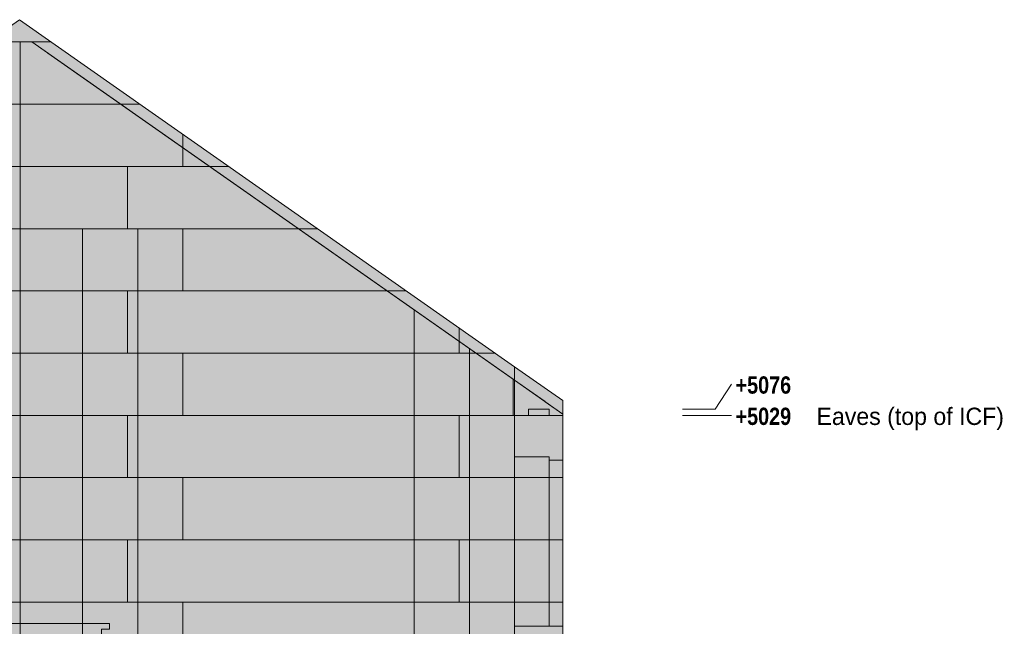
# Model space of a CAD drawing. Header units: millimetres. Extents: x -24789 to 3246, y -11790 to 14439.
# Tile 32 of 32: x -3993 to 3246, y 3480 to 7936. Entities that reach past the tile are written whole.
import ezdxf

# ---------------------------------------------------------------- set-up
doc = ezdxf.new("R2010")
doc.units = ezdxf.units.MM
for name, color, linetype in [('FILL-EPS', 7, 'Continuous'), ('FILL-LIGHT', 7, 'Continuous'), ('FILL-TIMBER', 7, 'Continuous'), ('LINE-C_2E8C94', 7, 'Continuous'), ('LINE-C_337880', 7, 'Continuous'), ('LINE-STEEL', 7, 'Continuous'), ('LINE-STEEL_GREY', 7, 'Continuous'), ('LINE-TIMBER_DK', 7, 'Continuous'), ('TEXT-STEEL', 7, 'Continuous')]:
    doc.layers.add(name, color=color, linetype=linetype)
doc.styles.add('OpenSansCondensed-Bold', font='OpenSansCondensed-Bold.ttf')

msp = doc.modelspace()

# ---------------------------------------------------------------- hatches: boundary and pattern name
at = {"layer": 'FILL-EPS', "true_color": 0xccffff}
h = msp.add_hatch(color=7, dxfattribs=at)
h.dxf.hatch_style = 1
h.paths.add_polyline_path([(-7637.5, 2742.9), (-7637.5, 2742.9), (-7635.9, 2743.2), (-7635.9, 5387), (-3995.8, 7935.8), (-355.6, 5387), (-355.6, 2743.2), (-7635.9, 2743.2)])
h = msp.add_hatch(color=7, dxfattribs=at)
h.dxf.hatch_style = 1
h.paths.add_polyline_path([(-7635.9, 2743.2), (-7635.9, 5387), (-3995.8, 7935.8), (-355.6, 5387), (-355.6, 2743.2)])
h = msp.add_hatch(color=7, dxfattribs=at)
h.dxf.hatch_style = 1
h.paths.add_polyline_path([(-7635.6, 2743.2), (-7635.6, 5288.2), (-4087.8, 7772.4), (-3903.7, 7772.4), (-3788.2, 7691.6), (-3786.6, 7690.4), (-3786.6, 7690.4), (-3786.6, 7690.4), (-3786.6, 7690.4), (-355.9, 5288.2), (-355.9, 2743.2)])
h = msp.add_hatch(color=7, dxfattribs=at)
h.dxf.hatch_style = 1
h.paths.add_polyline_path([(-7635.6, 2743.2), (-7635.6, 5288.2), (-7625.7, 5295.2), (-4087.8, 7772.4), (-3903.7, 7772.4), (-3558.5, 7530.7), (-365.8, 5295.2), (-355.9, 5288.2), (-355.9, 5029.2), (-355.9, 2743.2)])
h = msp.add_hatch(color=7, dxfattribs=at)
h.dxf.hatch_style = 1
h.paths.add_polyline_path([(-7635.6, 2743.2), (-7635.6, 5029.2), (-7625.7, 5029.2), (-7625.7, 5295.2), (-4433.1, 7530.7), (-4433, 7530.7), (-4431.7, 7531.7), (-4431.7, 7531.6), (-4180.7, 7707.3), (-4088, 7772.3), (-4087.9, 7772.3), (-4087.8, 7772.4), (-3903.7, 7772.4), (-365.8, 5295.2), (-365.8, 5029.2), (-355.9, 5029.2), (-355.9, 2743.2)])
h = msp.add_hatch(color=7, dxfattribs=at)
h.dxf.hatch_style = 1
h.paths.add_polyline_path([(-7635.6, 2743.2), (-7635.6, 5288.2), (-4204.9, 7690.4), (-4204.9, 7690.4), (-4203.8, 7691.6), (-4203.7, 7691.6), (-4203.6, 7691.4), (-4087.8, 7772.4), (-3903.7, 7772.4), (-355.9, 5288.2), (-355.9, 2743.2)])
h = msp.add_hatch(color=7, dxfattribs=at)
h.dxf.hatch_style = 1
h.paths.add_polyline_path([(-355.6, 5029.2), (-355.6, 5387), (0, 5138), (0, 5029.2)])
h = msp.add_hatch(color=7, dxfattribs=at)
h.dxf.hatch_style = 1
h.paths.add_polyline_path([(-355.6, 5387), (0, 5138), (0, 5029.2), (-355.6, 5029.2)])
h = msp.add_hatch(color=7, dxfattribs=at)
h.dxf.hatch_style = 1
h.paths.add_polyline_path([(-365.8, 5029.2), (-365.8, 5295.2), (-355.9, 5288.2), (-355.9, 5029.2)])
h = msp.add_hatch(color=7, dxfattribs=at)
h.dxf.hatch_style = 1
h.paths.add_polyline_path([(-356.3, 5289.7), (-356.2, 5289.8), (-356.1, 5289.8), (-355.9, 5288.2), (0, 5039), (0, 4211.9), (0, 2743.2), (-355.9, 2743.2), (-355.9, 5288.2), (-355.9, 5288.2), (-355.9, 5288.2), (-355.9, 5288.2), (-356.4, 5289.7)])
h = msp.add_hatch(color=7, dxfattribs=at)
h.dxf.hatch_style = 1
h.paths.add_polyline_path([(-355.9, 2742.2), (-355.9, 5029.2), (-355.9, 5029.2), (-355.9, 5029.2), (-355.9, 5288.2), (0, 5039), (0, 5029.6), (0, 5029.2), (0, 4214.5), (0, 4212.9), (0, 4212.5), (0, 2743.2), (-355.6, 2743.2)])
h = msp.add_hatch(color=7, dxfattribs=at)
h.dxf.hatch_style = 1
h.paths.add_polyline_path([(-355.9, 2743.2), (-355.9, 5288.2), (0, 5039), (0, 4213.8), (0, 4213.4), (0, 2743.2)])
h = msp.add_hatch(color=7, dxfattribs=at)
h.dxf.hatch_style = 1
h.paths.add_polyline_path([(-355.9, 5029.2), (-355.9, 5288.2), (-130.2, 5130.2), (-130, 5130.1), (0, 5039), (0, 5029.2), (-355.9, 5029.2)])
h = msp.add_hatch(color=7, dxfattribs=at)
h.dxf.hatch_style = 1
h.paths.add_polyline_path([(-355.9, 2741.6), (-356, 2741.6), (-355.9, 2742.2), (-355.9, 2742.8), (-355.9, 2743.2), (-355.9, 5029.2), (-355.6, 5029.2), (-355.6, 5029.6), (-355.6, 5029.2), (0, 5029.2), (0, 4214.8), (0, 4214.4), (0, 4213.8), (0, 4213.4), (0, 2743.2), (-355.6, 2743.2), (-355.8, 2741.6), (-355.9, 2741.6), (-355.9, 2741.6)])
h = msp.add_hatch(color=7, dxfattribs=at)
h.dxf.hatch_style = 1
h.paths.add_polyline_path([(-355.6, 2743.2), (-355.6, 5029.2), (0, 5029.2), (0, 2743.2)])
h = msp.add_hatch(color=7, dxfattribs=at)
h.dxf.hatch_style = 1
h.paths.add_polyline_path([(-355.6, 5029.2), (0, 5029.2), (0, 2743.2), (-355.6, 2743.2)])
h = msp.add_hatch(color=7, dxfattribs=at)
h.dxf.hatch_style = 1
h.paths.add_polyline_path([(-355.6, 4724.9), (-100.5, 4724.9), (-100.5, 3480.2), (-355.6, 3480.2)])
h = msp.add_hatch(color=7, dxfattribs=at)
h.dxf.hatch_style = 1
h.paths.add_polyline_path([(-355.6, 3480.2), (-355.6, 4724.9), (-100.5, 4724.9), (-100.5, 3480.2)])
h = msp.add_hatch(color=7, dxfattribs=at)
h.dxf.hatch_style = 1
h.paths.add_polyline_path([(-355.6, 4724.9), (-100.5, 4724.9), (-100.5, 3480.2), (-355.6, 3480.2)])
h = msp.add_hatch(color=7, dxfattribs=at)
h.dxf.hatch_style = 1
h.paths.add_polyline_path([(-355.6, 3480.2), (-355.6, 4724.9), (-100.5, 4724.9), (-100.5, 3480.2)])
h = msp.add_hatch(color=7, dxfattribs=at)
h.dxf.hatch_style = 1
h.paths.add_polyline_path([(-355.6, 4724.9), (-100.5, 4724.9), (-100.5, 3480.2), (-355.6, 3480.2)])
h = msp.add_hatch(color=7, dxfattribs=at)
h.dxf.hatch_style = 1
h.paths.add_polyline_path([(-355.6, 3480.2), (-355.6, 4724.9), (-100.5, 4724.9), (-100.5, 3480.2)])
h = msp.add_hatch(color=7, dxfattribs=at)
h.dxf.hatch_style = 1
h.paths.add_polyline_path([(-355.6, 4724.9), (-100.5, 4724.9), (-100.5, 3480.2), (-355.6, 3480.2)])
h = msp.add_hatch(color=7, dxfattribs=at)
h.dxf.hatch_style = 1
h.paths.add_polyline_path([(-355.6, 3480.2), (-355.6, 4724.9), (-100.5, 4724.9), (-100.5, 3480.2)])
h = msp.add_hatch(color=7, dxfattribs=at)
h.dxf.hatch_style = 1
h.paths.add_polyline_path([(-100.5, 4699.9), (0, 4699.9), (0, 3480.2), (-100.5, 3480.2)])
h = msp.add_hatch(color=7, dxfattribs=at)
h.dxf.hatch_style = 1
h.paths.add_polyline_path([(-100.5, 3480.2), (-100.5, 4699.9), (0, 4699.9), (0, 3480.2)])
h = msp.add_hatch(color=7, dxfattribs=at)
h.dxf.hatch_style = 1
h.paths.add_polyline_path([(-100.5, 4699.9), (0, 4699.9), (0, 3480.2), (-100.5, 3480.2)])
h = msp.add_hatch(color=7, dxfattribs=at)
h.dxf.hatch_style = 1
h.paths.add_polyline_path([(-100.5, 3480.2), (-100.5, 4699.9), (0, 4699.9), (0, 3480.2)])
h = msp.add_hatch(color=7, dxfattribs=at)
h.dxf.hatch_style = 1
h.paths.add_polyline_path([(-100.5, 4699.9), (0, 4699.9), (0, 3480.2), (-100.5, 3480.2)])
h = msp.add_hatch(color=7, dxfattribs=at)
h.dxf.hatch_style = 1
h.paths.add_polyline_path([(-100.5, 3480.2), (-100.5, 4699.9), (0, 4699.9), (0, 3480.2)])
h = msp.add_hatch(color=7, dxfattribs=at)
h.dxf.hatch_style = 1
h.paths.add_polyline_path([(-100.5, 4699.9), (0, 4699.9), (0, 3480.2), (-100.5, 3480.2)])
h = msp.add_hatch(color=7, dxfattribs=at)
h.dxf.hatch_style = 1
h.paths.add_polyline_path([(-100.5, 3480.2), (-100.5, 4699.9), (0, 4699.9), (0, 3480.2)])
at = {"layer": 'FILL-LIGHT', "true_color": 0xd9d9d9}
h = msp.add_hatch(color=254, dxfattribs=at)
h.dxf.hatch_style = 1
h.paths.add_polyline_path([(-251.6, 5029.2), (-251.6, 5076), (-101.6, 5076), (-101.6, 5029.2)])
h = msp.add_hatch(color=254, dxfattribs=at)
h.dxf.hatch_style = 1
h.paths.add_polyline_path([(-251.6, 5076), (-101.6, 5076), (-101.6, 5029.2), (-251.6, 5029.2)])
h = msp.add_hatch(color=254, dxfattribs=at)
h.dxf.hatch_style = 1
h.paths.add_polyline_path([(-251.6, 5029.2), (-251.6, 5076), (-101.6, 5076), (-101.6, 5029.2)])
h = msp.add_hatch(color=254, dxfattribs=at)
h.dxf.hatch_style = 1
h.paths.add_polyline_path([(-251.6, 5076), (-101.6, 5076), (-101.6, 5029.2), (-251.6, 5029.2)])
at = {"layer": 'FILL-TIMBER', "true_color": 0xedd6a8}
h = msp.add_hatch(color=41, dxfattribs=at)
h.dxf.hatch_style = 1
h.paths.add_polyline_path([(-4278, 2600), (-4278, 2650), (-4204, 2650), (-4204, 3460), (-4278, 3460), (-4278, 3500), (-3332, 3500), (-3332, 3460), (-3392, 3460), (-3392, 2650), (-3332, 2650), (-3332, 2600)])
h.paths.add_polyline_path([(-3522, 3460), (-3522, 2650), (-3424, 2650), (-3424, 3460)], flags=0)
h.paths.add_polyline_path([(-3652, 3460), (-3652, 2650), (-3554, 2650), (-3554, 3460)], flags=0)
h.paths.add_polyline_path([(-3782, 3460), (-3782, 2650), (-3684, 2650), (-3684, 3460)], flags=0)
h.paths.add_polyline_path([(-3912, 3460), (-3912, 2650), (-3814, 2650), (-3814, 3460)], flags=0)
h.paths.add_polyline_path([(-3944, 3460), (-4042, 3460), (-4042, 2650), (-3944, 2650)], flags=0)
h.paths.add_polyline_path([(-4074, 3460), (-4172, 3460), (-4172, 2650), (-4074, 2650)], flags=0)
h = msp.add_hatch(color=41, dxfattribs=at)
h.dxf.hatch_style = 1
h.paths.add_polyline_path([(-4278, 2650), (-4204, 2650), (-4204, 3460), (-4278, 3460), (-4278, 3500), (-3332, 3500), (-3332, 3460), (-3392, 3460), (-3392, 2650), (-3332, 2650), (-3332, 2600), (-4278, 2600)])
h.paths.add_polyline_path([(-3424, 2650), (-3424, 3460), (-3522, 3460), (-3522, 2650)], flags=0)
h.paths.add_polyline_path([(-3554, 2650), (-3554, 3460), (-3652, 3460), (-3652, 2650)], flags=0)
h.paths.add_polyline_path([(-3684, 2650), (-3684, 3460), (-3782, 3460), (-3782, 2650)], flags=0)
h.paths.add_polyline_path([(-3814, 2650), (-3814, 3460), (-3912, 3460), (-3912, 2650)], flags=0)
h.paths.add_polyline_path([(-3944, 2650), (-3944, 3460), (-4042, 3460), (-4042, 2650)], flags=0)
h.paths.add_polyline_path([(-4074, 2650), (-4074, 3460), (-4172, 3460), (-4172, 2650)], flags=0)
h = msp.add_hatch(color=41, dxfattribs=at)
h.dxf.hatch_style = 1
h.paths.add_polyline_path([(-4278, 2600), (-4278, 2650), (-4204, 2650), (-4204, 3460), (-4278, 3460), (-4278, 3500), (-3332, 3500), (-3332, 3460), (-3392, 3460), (-3392, 2650), (-3332, 2650), (-3332, 2600)])
h.paths.add_polyline_path([(-3522, 3460), (-3522, 2650), (-3424, 2650), (-3424, 3460)], flags=0)
h.paths.add_polyline_path([(-3652, 3460), (-3652, 2650), (-3554, 2650), (-3554, 3460)], flags=0)
h.paths.add_polyline_path([(-3782, 3460), (-3782, 2650), (-3684, 2650), (-3684, 3460)], flags=0)
h.paths.add_polyline_path([(-3912, 3460), (-3912, 2650), (-3814, 2650), (-3814, 3460)], flags=0)
h.paths.add_polyline_path([(-3944, 3460), (-4042, 3460), (-4042, 2650), (-3944, 2650)], flags=0)
h.paths.add_polyline_path([(-4074, 3460), (-4172, 3460), (-4172, 2650), (-4074, 2650)], flags=0)
h = msp.add_hatch(color=41, dxfattribs=at)
h.dxf.hatch_style = 1
h.paths.add_polyline_path([(-4278, 2650), (-4204, 2650), (-4204, 3460), (-4278, 3460), (-4278, 3500), (-3332, 3500), (-3332, 3460), (-3392, 3460), (-3392, 2650), (-3332, 2650), (-3332, 2600), (-4278, 2600)])
h.paths.add_polyline_path([(-3424, 2650), (-3424, 3460), (-3522, 3460), (-3522, 2650)], flags=0)
h.paths.add_polyline_path([(-3554, 2650), (-3554, 3460), (-3652, 3460), (-3652, 2650)], flags=0)
h.paths.add_polyline_path([(-3684, 2650), (-3684, 3460), (-3782, 3460), (-3782, 2650)], flags=0)
h.paths.add_polyline_path([(-3814, 2650), (-3814, 3460), (-3912, 3460), (-3912, 2650)], flags=0)
h.paths.add_polyline_path([(-3944, 2650), (-3944, 3460), (-4042, 3460), (-4042, 2650)], flags=0)
h.paths.add_polyline_path([(-4074, 2650), (-4074, 3460), (-4172, 3460), (-4172, 2650)], flags=0)

# ---------------------------------------------------------------- linework, layer by layer
at = {"layer": 'LINE-C_2E8C94', "lineweight": 5}
for points in [[(-7637.5, 2742.9), (-7637.5, 2742.9), (-7635.9, 2743.2), (-7635.9, 5387), (-3995.8, 7935.8), (-355.6, 5387), (-355.6, 2743.2), (-7635.9, 2743.2)], [(-7635.9, 2743.2), (-7635.9, 2743.2), (-7635.9, 2743.2), (-7635.9, 5387), (-3995.8, 7935.8), (-3995.8, 7935.8), (-3995.8, 7935.8), (-3995.8, 7935.8), (-3995.8, 7935.8), (-3995.8, 7935.8), (-3995.8, 7935.8), (-355.6, 5387), (-355.6, 2743.2), (-7635.9, 2743.2)], [(-7635.6, 2743.2), (-7635.6, 5288.2), (-4087.8, 7772.4), (-3903.7, 7772.4), (-3788.2, 7691.6), (-3786.6, 7690.4), (-3786.6, 7690.4), (-3786.6, 7690.4), (-3786.6, 7690.4), (-355.9, 5288.2), (-355.9, 2743.2)], [(-7635.6, 2743.2), (-7635.6, 2743.2), (-7635.6, 5288.2), (-7635.6, 5288.2), (-7635.6, 5288.2), (-7635.6, 5288.2), (-7625.7, 5295.2), (-4087.8, 7772.4), (-3903.7, 7772.4), (-3903.7, 7772.4), (-3903.7, 7772.4), (-3558.5, 7530.7), (-3558.5, 7530.7), (-365.8, 5295.2), (-355.9, 5288.2), (-355.9, 5029.2), (-355.9, 5029.2), (-355.9, 2743.2), (-355.9, 2743.2)], [(-7635.6, 2743.2), (-7635.6, 5029.2), (-7625.7, 5029.2), (-7625.7, 5295.2), (-4433.1, 7530.7), (-4433, 7530.7), (-4431.7, 7531.7), (-4431.7, 7531.6), (-4180.7, 7707.3), (-4088, 7772.3), (-4087.9, 7772.3), (-4087.8, 7772.4), (-3903.7, 7772.4), (-365.8, 5295.2), (-365.8, 5029.2), (-355.9, 5029.2), (-355.9, 2743.2)], [(-7635.6, 2743.2), (-7635.6, 5288.2), (-4204.9, 7690.4), (-4204.9, 7690.4), (-4203.8, 7691.6), (-4203.7, 7691.6), (-4203.6, 7691.4), (-4087.8, 7772.4), (-3903.7, 7772.4), (-355.9, 5288.2), (-355.9, 2743.2)], [(-355.6, 5029.2), (-355.6, 5387), (0, 5138), (0, 5138), (0, 5138), (0, 5029.2), (-355.6, 5029.2)], [(-355.6, 5387), (0, 5138), (0, 5029.2), (-355.6, 5029.2)], [(-365.8, 5029.2), (-365.8, 5029.2), (-365.8, 5029.2), (-365.8, 5295.2), (-355.9, 5288.2), (-355.9, 5029.2)], [(-356.3, 5289.7), (-356.3, 5289.7), (-356.2, 5289.8), (-356.1, 5289.8), (-355.9, 5288.2), (0, 5039), (0, 4211.9), (0, 4211.9), (0, 2743.2), (0, 2743.2), (-355.9, 2743.2), (-355.9, 5288.2), (-355.9, 5288.2), (-355.9, 5288.2), (-355.9, 5288.2), (-355.9, 5288.2), (-356.4, 5289.7)], [(-355.9, 2742.2), (-355.9, 5029.2), (-355.9, 5029.2), (-355.9, 5029.2), (-355.9, 5288.2), (-355.9, 5288.2), (-355.9, 5288.2), (-355.9, 5288.2), (0, 5039), (0, 5029.6), (0, 5029.2), (0, 5029.2), (0, 4214.5), (0, 4212.9), (0, 4212.5), (0, 2743.2), (-355.6, 2743.2)], [(-355.9, 2743.2), (-355.9, 5288.2), (0, 5039), (0, 4213.8), (0, 4213.4), (0, 2743.2)], [(-355.9, 5029.2), (-355.9, 5288.2), (-130.2, 5130.2), (-130, 5130.1), (0, 5039), (0, 5039), (0, 5039), (0, 5039), (0, 5029.2), (-355.9, 5029.2), (-355.9, 5029.2)], [(-355.9, 2741.6), (-356, 2741.6), (-355.9, 2742.2), (-355.9, 2742.8), (-355.9, 2743.2), (-355.9, 5029.2), (-355.6, 5029.2), (-355.6, 5029.6), (-355.6, 5029.2), (0, 5029.2), (0, 4214.8), (0, 4214.4), (0, 4213.8), (0, 4213.4), (0, 2743.2), (-355.6, 2743.2), (-355.8, 2741.6), (-355.9, 2741.6), (-355.9, 2741.6)], [(-355.6, 2743.2), (-355.6, 2743.2), (-355.6, 5029.2), (0, 5029.2), (0, 2743.2), (-355.6, 2743.2)], [(-355.6, 5029.2), (0, 5029.2), (0, 2743.2), (0, 2743.2), (0, 2743.2), (-355.6, 2743.2)], [(-355.6, 4724.9), (-100.5, 4724.9), (-100.5, 3480.2), (-355.6, 3480.2)], [(-355.6, 3480.2), (-355.6, 4724.9), (-100.5, 4724.9), (-100.5, 3480.2)], [(-355.6, 4724.9), (-100.5, 4724.9), (-100.5, 3480.2), (-355.6, 3480.2)], [(-355.6, 3480.2), (-355.6, 4724.9), (-100.5, 4724.9), (-100.5, 3480.2)], [(-355.6, 4724.9), (-100.5, 4724.9), (-100.5, 3480.2), (-355.6, 3480.2)], [(-355.6, 3480.2), (-355.6, 4724.9), (-100.5, 4724.9), (-100.5, 3480.2)], [(-355.6, 4724.9), (-100.5, 4724.9), (-100.5, 3480.2), (-355.6, 3480.2)], [(-355.6, 3480.2), (-355.6, 4724.9), (-100.5, 4724.9), (-100.5, 3480.2)], [(-100.5, 4699.9), (0, 4699.9), (0, 3480.2), (-100.5, 3480.2)], [(-100.5, 3480.2), (-100.5, 4699.9), (0, 4699.9), (0, 3480.2)], [(-100.5, 4699.9), (0, 4699.9), (0, 3480.2), (-100.5, 3480.2)], [(-100.5, 3480.2), (-100.5, 4699.9), (0, 4699.9), (0, 3480.2)], [(-100.5, 4699.9), (0, 4699.9), (0, 3480.2), (-100.5, 3480.2)], [(-100.5, 3480.2), (-100.5, 4699.9), (0, 4699.9), (0, 3480.2)], [(-100.5, 4699.9), (0, 4699.9), (0, 3480.2), (-100.5, 3480.2)], [(-100.5, 3480.2), (-100.5, 4699.9), (0, 4699.9), (0, 3480.2)]]:
    msp.add_lwpolyline(points, close=True, dxfattribs=at)
at = {"layer": 'LINE-C_337880', "lineweight": 5}
for p, q in [((-4227.4, 7772.4), (-3764.1, 7772.4)), ((-4227.4, 7772.4), (-3764.1, 7772.4)), ((-3991, 7315.2), (-3991, 7771.4)), ((-3991, 7315.2), (-3991, 7771.4)), ((-3991, 7315.2), (-3991, 7771.4)), ((-3991, 7315.2), (-3991, 7771.4)), ((-4880.3, 7315.2), (-3111.2, 7315.2)), ((-4880.3, 7315.2), (-3111.2, 7315.2)), ((-3991, 7315.2), (-3252.5, 7315.2)), ((-3991, 6858), (-3991, 7315.2)), ((-3991, 7315.2), (-3252.5, 7315.2)), ((-3991, 6858), (-3991, 7315.2)), ((-3991, 7315.2), (-3252.5, 7315.2)), ((-3991, 6858), (-3991, 7315.2)), ((-3991, 7315.2), (-3252.5, 7315.2)), ((-3991, 6858), (-3991, 7315.2)), ((-2794, 6858), (-2794, 7093.1)), ((-2794, 6858), (-2794, 7093.1)), ((-5232.4, 6858), (-3200.4, 6858)), ((-5232.4, 6858), (-3200.4, 6858)), ((-3991, 6400.8), (-3991, 6858)), ((-3991, 6858), (-2599.5, 6858)), ((-3991, 6400.8), (-3991, 6858)), ((-3991, 6858), (-2599.5, 6858)), ((-3991, 6400.8), (-3991, 6858)), ((-3991, 6858), (-2599.5, 6858)), ((-3991, 6400.8), (-3991, 6858)), ((-3991, 6858), (-2599.5, 6858)), ((-3200.4, 6400.8), (-3200.4, 6858)), ((-3200.4, 6858), (-2794, 6858)), ((-3200.4, 6400.8), (-3200.4, 6858)), ((-3200.4, 6858), (-2794, 6858)), ((-2794, 6858), (-2458.2, 6858)), ((-2794, 6858), (-2458.2, 6858)), ((-5232.4, 6400.8), (-3200.4, 6400.8)), ((-5232.4, 6400.8), (-3200.4, 6400.8)), ((-3991, 5943.6), (-3991, 6400.8)), ((-3991, 6400.8), (-3530.6, 6400.8)), ((-3991, 5943.6), (-3991, 6400.8)), ((-3991, 6400.8), (-3530.6, 6400.8)), ((-3991, 5943.6), (-3991, 6400.8)), ((-3991, 6400.8), (-3124.2, 6400.8)), ((-3991, 5943.6), (-3991, 6400.8)), ((-3991, 6400.8), (-3124.2, 6400.8)), ((-3530.6, 5943.6), (-3530.6, 6400.8)), ((-3530.6, 6400.8), (-1946.6, 6400.8)), ((-3530.6, 5943.6), (-3530.6, 6400.8)), ((-3530.6, 6400.8), (-1946.6, 6400.8)), ((-3200.4, 6400.8), (-2794, 6400.8)), ((-3200.4, 6400.8), (-2794, 6400.8)), ((-3124.2, 5943.6), (-3124.2, 6400.8)), ((-3124.2, 6400.8), (-1946.6, 6400.8)), ((-3124.2, 5943.6), (-3124.2, 6400.8)), ((-3124.2, 6400.8), (-1946.6, 6400.8)), ((-2794, 5943.6), (-2794, 6400.8)), ((-2794, 6400.8), (-1805.3, 6400.8)), ((-2794, 5943.6), (-2794, 6400.8)), ((-2794, 6400.8), (-1805.3, 6400.8)), ((-5232.4, 5943.6), (-3200.4, 5943.6)), ((-5232.4, 5943.6), (-3200.4, 5943.6)), ((-3991, 5486.4), (-3991, 5943.6)), ((-3991, 5943.6), (-3530.6, 5943.6)), ((-3991, 5486.4), (-3991, 5943.6)), ((-3991, 5943.6), (-3530.6, 5943.6)), ((-3991, 5486.4), (-3991, 5943.6)), ((-3991, 5943.6), (-3530.6, 5943.6)), ((-3991, 5486.4), (-3991, 5943.6)), ((-3991, 5943.6), (-3530.6, 5943.6)), ((-3530.6, 5943.6), (-3124.2, 5943.6)), ((-3530.6, 5943.6), (-3124.2, 5943.6)), ((-3530.6, 5486.4), (-3530.6, 5943.6)), ((-3530.6, 5943.6), (-3124.2, 5943.6)), ((-3530.6, 5486.4), (-3530.6, 5943.6)), ((-3530.6, 5943.6), (-3124.2, 5943.6)), ((-3200.4, 5486.4), (-3200.4, 5943.6)), ((-3200.4, 5943.6), (-2794, 5943.6)), ((-3200.4, 5486.4), (-3200.4, 5943.6)), ((-3200.4, 5943.6), (-2794, 5943.6)), ((-3124.2, 5486.4), (-3124.2, 5943.6)), ((-3124.2, 5943.6), (-1293.6, 5943.6)), ((-3124.2, 5486.4), (-3124.2, 5943.6)), ((-3124.2, 5943.6), (-1293.6, 5943.6)), ((-3124.2, 5943.6), (-1293.6, 5943.6)), ((-3124.2, 5943.6), (-1293.6, 5943.6)), ((-2794, 5943.6), (-1152.3, 5943.6)), ((-2794, 5943.6), (-1152.3, 5943.6)), ((-1092.2, 5486.4), (-1092.2, 5802.6)), ((-1092.2, 5486.4), (-1092.2, 5802.6)), ((-762, 5486.4), (-762, 5670.3)), ((-762, 5486.4), (-762, 5670.3)), ((-685.8, 5486.4), (-685.8, 5518)), ((-685.8, 5486.4), (-685.8, 5518)), ((-5232.4, 5486.4), (-3200.4, 5486.4)), ((-5232.4, 5486.4), (-3200.4, 5486.4)), ((-3991, 5029.2), (-3991, 5486.4)), ((-3991, 5486.4), (-3530.6, 5486.4)), ((-3991, 5029.2), (-3991, 5486.4)), ((-3991, 5486.4), (-3530.6, 5486.4)), ((-3991, 5029.2), (-3991, 5486.4)), ((-3991, 5486.4), (-3530.6, 5486.4)), ((-3991, 5029.2), (-3991, 5486.4)), ((-3991, 5486.4), (-3530.6, 5486.4)), ((-3530.6, 5029.2), (-3530.6, 5486.4)), ((-3530.6, 5486.4), (-3124.2, 5486.4)), ((-3530.6, 5029.2), (-3530.6, 5486.4)), ((-3530.6, 5486.4), (-3124.2, 5486.4)), ((-3530.6, 5486.4), (-3124.2, 5486.4)), ((-3530.6, 5486.4), (-3124.2, 5486.4)), ((-3200.4, 5486.4), (-2794, 5486.4)), ((-3200.4, 5486.4), (-2794, 5486.4)), ((-3124.2, 5486.4), (-1092.2, 5486.4)), ((-3124.2, 5486.4), (-1092.2, 5486.4)), ((-3124.2, 5029.2), (-3124.2, 5486.4)), ((-3124.2, 5486.4), (-1092.2, 5486.4)), ((-3124.2, 5029.2), (-3124.2, 5486.4)), ((-3124.2, 5486.4), (-1092.2, 5486.4)), ((-2794, 5029.2), (-2794, 5486.4)), ((-2794, 5486.4), (-762, 5486.4)), ((-2794, 5029.2), (-2794, 5486.4)), ((-2794, 5486.4), (-762, 5486.4)), ((-1092.2, 5029.2), (-1092.2, 5486.4)), ((-1092.2, 5486.4), (-685.8, 5486.4)), ((-1092.2, 5029.2), (-1092.2, 5486.4)), ((-1092.2, 5486.4), (-685.8, 5486.4)), ((-1092.2, 5486.4), (-685.8, 5486.4)), ((-1092.2, 5486.4), (-685.8, 5486.4)), ((-762, 5486.4), (-499.4, 5486.4)), ((-762, 5486.4), (-499.4, 5486.4)), ((-685.8, 5486.4), (-640.7, 5486.4)), ((-685.8, 5486.4), (-640.7, 5486.4)), ((-685.8, 5029.2), (-685.8, 5486.4)), ((-685.8, 5486.4), (-640.7, 5486.4)), ((-685.8, 5029.2), (-685.8, 5486.4)), ((-685.8, 5486.4), (-640.7, 5486.4)), ((-5232.4, 5029.2), (-3200.4, 5029.2)), ((-5232.4, 5029.2), (-3200.4, 5029.2)), ((-3991, 4572), (-3991, 5029.2)), ((-3991, 5029.2), (-3530.6, 5029.2)), ((-3991, 4572), (-3991, 5029.2)), ((-3991, 5029.2), (-3530.6, 5029.2)), ((-3991, 4572), (-3991, 5029.2)), ((-3991, 5029.2), (-3530.6, 5029.2)), ((-3991, 4572), (-3991, 5029.2)), ((-3991, 5029.2), (-3530.6, 5029.2)), ((-3530.6, 5029.2), (-3124.2, 5029.2)), ((-3530.6, 5029.2), (-3124.2, 5029.2)), ((-3530.6, 4572), (-3530.6, 5029.2)), ((-3530.6, 5029.2), (-3124.2, 5029.2)), ((-3530.6, 4572), (-3530.6, 5029.2)), ((-3530.6, 5029.2), (-3124.2, 5029.2)), ((-3200.4, 4572), (-3200.4, 5029.2)), ((-3200.4, 5029.2), (-2794, 5029.2)), ((-3200.4, 4572), (-3200.4, 5029.2)), ((-3200.4, 5029.2), (-2794, 5029.2)), ((-3124.2, 4572), (-3124.2, 5029.2)), ((-3124.2, 5029.2), (-1092.2, 5029.2)), ((-3124.2, 4572), (-3124.2, 5029.2)), ((-3124.2, 5029.2), (-1092.2, 5029.2)), ((-3124.2, 5029.2), (-1092.2, 5029.2)), ((-3124.2, 5029.2), (-1092.2, 5029.2)), ((-2794, 5029.2), (-762, 5029.2)), ((-2794, 5029.2), (-762, 5029.2)), ((-1092.2, 5029.2), (-685.8, 5029.2)), ((-1092.2, 5029.2), (-685.8, 5029.2)), ((-1092.2, 4572), (-1092.2, 5029.2)), ((-1092.2, 5029.2), (-685.8, 5029.2)), ((-1092.2, 4572), (-1092.2, 5029.2)), ((-1092.2, 5029.2), (-685.8, 5029.2)), ((-762, 4572), (-762, 5029.2)), ((-762, 5029.2), (-356.6, 5029.2)), ((-762, 4572), (-762, 5029.2)), ((-762, 5029.2), (-356.6, 5029.2)), ((-685.8, 4572), (-685.8, 5029.2)), ((-685.8, 5029.2), (-356.8, 5029.2)), ((-685.8, 4572), (-685.8, 5029.2)), ((-685.8, 5029.2), (-356.8, 5029.2)), ((-685.8, 5029.2), (-366.8, 5029.2)), ((-685.8, 5029.2), (-356.8, 5029.2)), ((-354.9, 5029.2), (-1, 5029.2)), ((-354.9, 5029.2), (-1, 5029.2)), ((-354.9, 5029.2), (-1, 5029.2)), ((-5232.4, 4572), (-3200.4, 4572)), ((-5232.4, 4572), (-3200.4, 4572)), ((-3991, 4114.8), (-3991, 4572)), ((-3991, 4572), (-3530.6, 4572)), ((-3991, 4114.8), (-3991, 4572)), ((-3991, 4572), (-3530.6, 4572)), ((-3991, 4114.8), (-3991, 4572)), ((-3991, 4572), (-3530.6, 4572)), ((-3991, 4114.8), (-3991, 4572)), ((-3991, 4572), (-3530.6, 4572)), ((-3530.6, 4114.8), (-3530.6, 4572)), ((-3530.6, 4572), (-3124.2, 4572)), ((-3530.6, 4114.8), (-3530.6, 4572)), ((-3530.6, 4572), (-3124.2, 4572)), ((-3530.6, 4572), (-3124.2, 4572)), ((-3530.6, 4572), (-3124.2, 4572)), ((-3200.4, 4572), (-2794, 4572)), ((-3200.4, 4572), (-2794, 4572)), ((-3124.2, 4572), (-1092.2, 4572)), ((-3124.2, 4572), (-1092.2, 4572)), ((-3124.2, 4114.8), (-3124.2, 4572)), ((-3124.2, 4572), (-1092.2, 4572)), ((-3124.2, 4114.8), (-3124.2, 4572)), ((-3124.2, 4572), (-1092.2, 4572)), ((-2794, 4114.8), (-2794, 4572)), ((-2794, 4572), (-762, 4572)), ((-2794, 4114.8), (-2794, 4572)), ((-2794, 4572), (-762, 4572)), ((-1092.2, 4114.8), (-1092.2, 4572)), ((-1092.2, 4572), (-685.8, 4572)), ((-1092.2, 4114.8), (-1092.2, 4572)), ((-1092.2, 4572), (-685.8, 4572)), ((-1092.2, 4572), (-685.8, 4572)), ((-1092.2, 4572), (-685.8, 4572)), ((-762, 4572), (-356.6, 4572)), ((-762, 4572), (-356.6, 4572)), ((-685.8, 4572), (-356.8, 4572)), ((-685.8, 4572), (-356.8, 4572)), ((-685.8, 4114.8), (-685.8, 4572)), ((-685.8, 4572), (-356.8, 4572)), ((-685.8, 4114.8), (-685.8, 4572)), ((-685.8, 4572), (-356.8, 4572)), ((-354.9, 4572), (-1, 4572)), ((-354.9, 4572), (-1, 4572)), ((-354.9, 4572), (-1, 4572)), ((-354.9, 4572), (-1, 4572)), ((-354.6, 4572), (-1, 4572)), ((-354.6, 4572), (-101.5, 4572)), ((-354.6, 4572), (-101.5, 4572)), ((-354.6, 4572), (-101.5, 4572)), ((-354.6, 4572), (-101.5, 4572)), ((-354.6, 4572), (-101.5, 4572)), ((-354.6, 4572), (-101.5, 4572)), ((-354.6, 4572), (-101.5, 4572)), ((-354.6, 4572), (-101.5, 4572)), ((-354.6, 4572), (-1, 4572)), ((-99.5, 4572), (-1, 4572)), ((-99.5, 4572), (-1, 4572)), ((-99.5, 4572), (-1, 4572)), ((-99.5, 4572), (-1, 4572)), ((-99.5, 4572), (-1, 4572)), ((-99.5, 4572), (-1, 4572)), ((-99.5, 4572), (-1, 4572)), ((-99.5, 4572), (-1, 4572)), ((-5232.4, 4114.8), (-3200.4, 4114.8)), ((-5232.4, 4114.8), (-3200.4, 4114.8)), ((-3991, 3657.6), (-3991, 4114.8)), ((-3991, 4114.8), (-3530.6, 4114.8)), ((-3991, 3657.6), (-3991, 4114.8)), ((-3991, 4114.8), (-3530.6, 4114.8)), ((-3991, 3657.6), (-3991, 4114.8)), ((-3991, 4114.8), (-3530.6, 4114.8)), ((-3991, 3657.6), (-3991, 4114.8)), ((-3991, 4114.8), (-3530.6, 4114.8)), ((-3530.6, 4114.8), (-3124.2, 4114.8)), ((-3530.6, 4114.8), (-3124.2, 4114.8)), ((-3530.6, 3657.6), (-3530.6, 4114.8)), ((-3530.6, 4114.8), (-3124.2, 4114.8)), ((-3530.6, 3657.6), (-3530.6, 4114.8)), ((-3530.6, 4114.8), (-3124.2, 4114.8)), ((-3200.4, 3657.6), (-3200.4, 4114.8)), ((-3200.4, 4114.8), (-2794, 4114.8)), ((-3200.4, 3657.6), (-3200.4, 4114.8)), ((-3200.4, 4114.8), (-2794, 4114.8)), ((-3124.2, 3657.6), (-3124.2, 4114.8)), ((-3124.2, 4114.8), (-1092.2, 4114.8)), ((-3124.2, 3657.6), (-3124.2, 4114.8)), ((-3124.2, 4114.8), (-1092.2, 4114.8)), ((-3124.2, 4114.8), (-1092.2, 4114.8)), ((-3124.2, 4114.8), (-1092.2, 4114.8)), ((-2794, 4114.8), (-762, 4114.8)), ((-2794, 4114.8), (-762, 4114.8)), ((-1092.2, 4114.8), (-685.8, 4114.8)), ((-1092.2, 4114.8), (-685.8, 4114.8)), ((-1092.2, 3657.6), (-1092.2, 4114.8)), ((-1092.2, 4114.8), (-685.8, 4114.8)), ((-1092.2, 3657.6), (-1092.2, 4114.8)), ((-1092.2, 4114.8), (-685.8, 4114.8)), ((-762, 3657.6), (-762, 4114.8)), ((-762, 4114.8), (-356.6, 4114.8)), ((-762, 3657.6), (-762, 4114.8)), ((-762, 4114.8), (-356.6, 4114.8)), ((-685.8, 3657.6), (-685.8, 4114.8)), ((-685.8, 4114.8), (-356.8, 4114.8)), ((-685.8, 3657.6), (-685.8, 4114.8)), ((-685.8, 4114.8), (-356.8, 4114.8)), ((-685.8, 4114.8), (-356.8, 4114.8)), ((-685.8, 4114.8), (-356.8, 4114.8)), ((-354.9, 4114.8), (-1, 4114.8)), ((-354.9, 4114.8), (-1, 4114.8)), ((-354.9, 4114.8), (-1, 4114.8)), ((-354.9, 4114.8), (-1, 4114.8)), ((-354.6, 4114.8), (-1, 4114.8)), ((-354.6, 4114.8), (-101.5, 4114.8)), ((-354.6, 4114.8), (-101.5, 4114.8)), ((-354.6, 4114.8), (-101.5, 4114.8)), ((-354.6, 4114.8), (-101.5, 4114.8)), ((-354.6, 4114.8), (-101.5, 4114.8)), ((-354.6, 4114.8), (-101.5, 4114.8)), ((-354.6, 4114.8), (-101.5, 4114.8)), ((-354.6, 4114.8), (-101.5, 4114.8)), ((-354.6, 4114.8), (-1, 4114.8)), ((-99.5, 4114.8), (-1, 4114.8)), ((-99.5, 4114.8), (-1, 4114.8)), ((-99.5, 4114.8), (-1, 4114.8)), ((-99.5, 4114.8), (-1, 4114.8)), ((-99.5, 4114.8), (-1, 4114.8)), ((-99.5, 4114.8), (-1, 4114.8)), ((-99.5, 4114.8), (-1, 4114.8)), ((-99.5, 4114.8), (-1, 4114.8)), ((-5232.4, 3657.6), (-3200.4, 3657.6)), ((-5232.4, 3657.6), (-3200.4, 3657.6)), ((-3991, 3200.4), (-3991, 3657.6)), ((-3991, 3657.6), (-3530.6, 3657.6)), ((-3991, 3200.4), (-3991, 3657.6)), ((-3991, 3657.6), (-3530.6, 3657.6)), ((-3991, 3200.4), (-3991, 3657.6)), ((-3991, 3657.6), (-3530.6, 3657.6)), ((-3991, 3200.4), (-3991, 3657.6)), ((-3991, 3657.6), (-3530.6, 3657.6)), ((-3530.6, 3200.4), (-3530.6, 3657.6)), ((-3530.6, 3657.6), (-3124.2, 3657.6)), ((-3530.6, 3200.4), (-3530.6, 3657.6)), ((-3530.6, 3657.6), (-3124.2, 3657.6)), ((-3530.6, 3657.6), (-3124.2, 3657.6)), ((-3530.6, 3657.6), (-3124.2, 3657.6)), ((-3200.4, 3657.6), (-2794, 3657.6)), ((-3200.4, 3657.6), (-2794, 3657.6)), ((-3124.2, 3657.6), (-1092.2, 3657.6)), ((-3124.2, 3657.6), (-1092.2, 3657.6)), ((-3124.2, 3200.4), (-3124.2, 3657.6)), ((-3124.2, 3657.6), (-1092.2, 3657.6)), ((-3124.2, 3200.4), (-3124.2, 3657.6)), ((-3124.2, 3657.6), (-1092.2, 3657.6)), ((-2794, 3200.4), (-2794, 3657.6)), ((-2794, 3657.6), (-762, 3657.6)), ((-2794, 3200.4), (-2794, 3657.6)), ((-2794, 3657.6), (-762, 3657.6)), ((-1092.2, 3200.4), (-1092.2, 3657.6)), ((-1092.2, 3657.6), (-685.8, 3657.6)), ((-1092.2, 3200.4), (-1092.2, 3657.6)), ((-1092.2, 3657.6), (-685.8, 3657.6)), ((-1092.2, 3657.6), (-685.8, 3657.6)), ((-1092.2, 3657.6), (-685.8, 3657.6)), ((-762, 3657.6), (-356.6, 3657.6)), ((-762, 3657.6), (-356.6, 3657.6)), ((-685.8, 3657.6), (-356.8, 3657.6)), ((-685.8, 3657.6), (-356.8, 3657.6)), ((-685.8, 3200.4), (-685.8, 3657.6)), ((-685.8, 3657.6), (-356.8, 3657.6)), ((-685.8, 3200.4), (-685.8, 3657.6)), ((-685.8, 3657.6), (-356.8, 3657.6)), ((-354.9, 3657.6), (-1, 3657.6)), ((-354.9, 3657.6), (-1, 3657.6)), ((-354.9, 3657.6), (-1, 3657.6)), ((-354.9, 3657.6), (-1, 3657.6)), ((-354.6, 3657.6), (-1, 3657.6)), ((-354.6, 3657.6), (-101.5, 3657.6)), ((-354.6, 3657.6), (-101.5, 3657.6)), ((-354.6, 3657.6), (-101.5, 3657.6)), ((-354.6, 3657.6), (-101.5, 3657.6)), ((-354.6, 3657.6), (-101.5, 3657.6)), ((-354.6, 3657.6), (-101.5, 3657.6)), ((-354.6, 3657.6), (-101.5, 3657.6)), ((-354.6, 3657.6), (-101.5, 3657.6)), ((-354.6, 3657.6), (-1, 3657.6)), ((-99.5, 3657.6), (-1, 3657.6)), ((-99.5, 3657.6), (-1, 3657.6)), ((-99.5, 3657.6), (-1, 3657.6)), ((-99.5, 3657.6), (-1, 3657.6)), ((-99.5, 3657.6), (-1, 3657.6)), ((-99.5, 3657.6), (-1, 3657.6)), ((-99.5, 3657.6), (-1, 3657.6)), ((-99.5, 3657.6), (-1, 3657.6))]:
    msp.add_line(p, q, dxfattribs=at)
at = {"layer": 'LINE-STEEL', "lineweight": 5}
for p, q in [((1120, 5076), (1240, 5259)), ((880, 5076), (1120, 5076)), ((880, 5029), (1120, 5029)), ((1120, 5029), (1240, 5029))]:
    msp.add_line(p, q, dxfattribs=at)
at = {"layer": 'LINE-STEEL_GREY', "lineweight": 5}
for points in [[(-251.6, 5029.2), (-251.6, 5076), (-101.6, 5076), (-101.6, 5076), (-101.6, 5029.2), (-251.6, 5029.2)], [(-251.6, 5076), (-251.6, 5076), (-101.6, 5076), (-101.6, 5029.2), (-101.6, 5029.2), (-251.6, 5029.2)], [(-251.6, 5029.2), (-251.6, 5076), (-101.6, 5076), (-101.6, 5076), (-101.6, 5029.2), (-251.6, 5029.2)], [(-251.6, 5076), (-251.6, 5076), (-101.6, 5076), (-101.6, 5029.2), (-101.6, 5029.2), (-251.6, 5029.2)]]:
    msp.add_lwpolyline(points, close=True, dxfattribs=at)
at = {"layer": 'LINE-TIMBER_DK', "lineweight": 5}
for points in [[(-4278, 2600), (-4278, 2650), (-4204, 2650), (-4204, 3460), (-4278, 3460), (-4278, 3460), (-4278, 3500), (-3332, 3500), (-3332, 3500), (-3332, 3460), (-3392, 3460), (-3392, 2650), (-3332, 2650), (-3332, 2600)], [(-4278, 2650), (-4204, 2650), (-4204, 3460), (-4278, 3460), (-4278, 3500), (-4278, 3500), (-3332, 3500), (-3332, 3460), (-3332, 3460), (-3392, 3460), (-3392, 2650), (-3332, 2650), (-3332, 2600), (-4278, 2600)], [(-4278, 2600), (-4278, 2650), (-4204, 2650), (-4204, 3460), (-4278, 3460), (-4278, 3460), (-4278, 3500), (-3332, 3500), (-3332, 3500), (-3332, 3460), (-3392, 3460), (-3392, 2650), (-3332, 2650), (-3332, 2600)], [(-4278, 2650), (-4204, 2650), (-4204, 3460), (-4278, 3460), (-4278, 3500), (-4278, 3500), (-3332, 3500), (-3332, 3460), (-3332, 3460), (-3392, 3460), (-3392, 2650), (-3332, 2650), (-3332, 2600), (-4278, 2600)]]:
    msp.add_lwpolyline(points, close=True, dxfattribs=at)

# ---------------------------------------------------------------- texts
at = {"layer": 'TEXT-STEEL', "style": 'OpenSansCondensed-Bold'}
for s, p in [('+5076', (1270, 5189)), ('+5029', (1270, 4959))]:
    msp.add_text(s, height=127, dxfattribs=at).set_placement(p)
at = {"layer": 'TEXT-STEEL'}
msp.add_text('Eaves (top of ICF)', height=127, dxfattribs=at).set_placement((1865.5, 4959))

doc.saveas('drawing.dxf')
